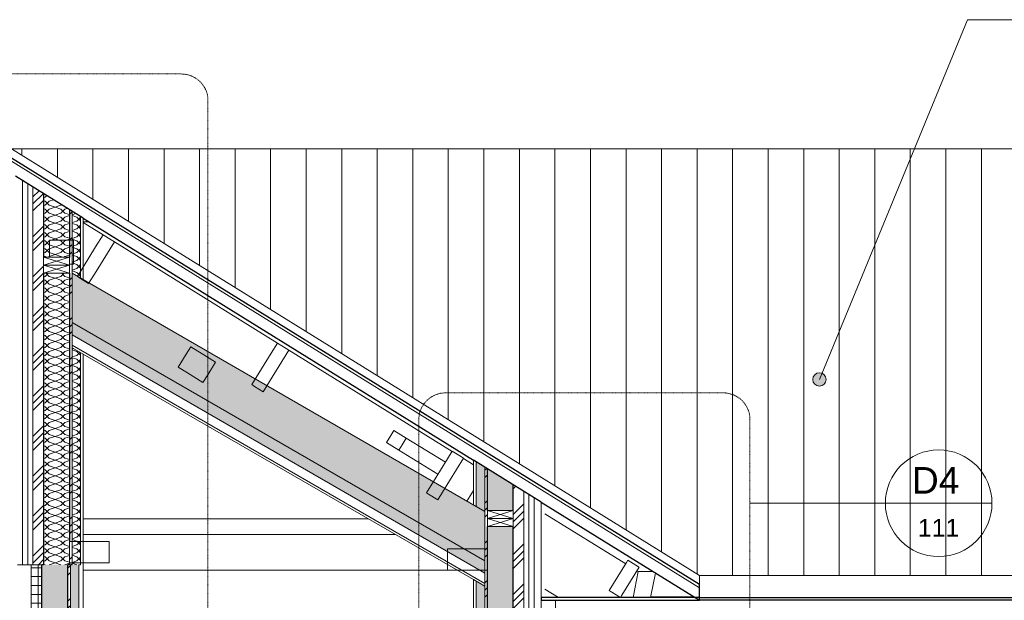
# Model space of a CAD drawing. Header units: millimetres. Extents: x -19731 to 221935, y -2951 to 6011.
# Tile 3 of 41: x -1412 to 4129, y 2700 to 5966. Entities that reach past the tile are written whole.
import ezdxf

# ---------------------------------------------------------------- set-up
doc = ezdxf.new("R2010")
doc.units = ezdxf.units.MM
doc.linetypes.add('Tiret point', pattern=[6.25, 2.5, -1.875, 0, -1.875])
for name, color, linetype, lineweight in [('A-ANNO-SYMB', 150, 'Continuous', 9), ('A-CLNG', 13, 'Continuous', 13), ('A-DETL-GENF', 92, 'Continuous', 13), ('A-GLAZ-CWMG', 51, 'Continuous', 13), ('A-ROOF', 132, 'Continuous', 13), ('A-ROOF-FNSH', 132, 'Continuous', 13), ('A-ROOF-OTLN', 132, 'Continuous', 13), ('A-ROOF-PATT', 132, 'Continuous', 13), ('A-WALL', 113, 'Continuous', 13), ('A-WALL-FNSH', 113, 'Continuous', 13), ('A-WALL-PATT', 111, 'Continuous', 13), ('G-ANNO-TEXT', 231, 'Continuous', 9), ('S-BEAM', 12, 'Continuous', 13)]:
    doc.layers.add(name, color=color, linetype=linetype, lineweight=lineweight)
doc.styles.add('Arial_1', font='arial.ttf', dxfattribs={"height": 150})
doc.styles.add('Arial_2', font='arial.ttf', dxfattribs={"height": 100})
pattern_1 = [(45, (-3757.88, 3183.11), (-112.253, 112.253), []), (45, (-3718.19, 3183.11), (0, 224.5064), []), (45, (-3797.56, 3183.11), (0, 224.5064), [])]
pattern_2 = [(135, (1523.05, 1725.92), (-177.7999, 88.8996), [15.715, -110.008]), (135, (1445.26, 1759.256), (-177.7999, 88.8996), [15.715, -110.008]), (135, (1523.05, 1770.37), (-177.7999, 88.8996), [15.715, -110.008]), (135, (1445.26, 1803.706), (-177.7999, 88.8996), [15.715, -110.008]), (161.565, (1511.937, 1737.03), (-355.59962, 88.89985), [35.141, -245.986]), (161.565, (1478.6, 1748.143), (-355.59962, 88.89985), [35.141, -245.986]), (161.565, (1511.937, 1781.48), (-355.59962, 88.89985), [35.141, -245.986]), (161.565, (1478.6, 1792.593), (-355.59962, 88.89985), [35.141, -245.986]), (225, (1445.26, 1737.03), (177.7999, 88.8996), [15.715, -110.008]), (225, (1523.05, 1770.37), (177.7999, 88.8996), [15.715, -110.008]), (225, (1445.26, 1781.48), (177.7999, 88.8996), [15.715, -110.008]), (225, (1523.05, 1814.82), (177.7999, 88.8996), [15.715, -110.008]), (198.435, (1478.6, 1748.143), (355.59962, 88.89985), [35.141, -245.986]), (198.435, (1511.937, 1759.256), (355.59962, 88.89985), [35.141, -245.986]), (198.435, (1478.6, 1792.593), (355.59962, 88.89985), [35.141, -245.986]), (198.435, (1511.936, 1803.706), (355.59962, 88.89985), [35.141, -245.986])]
pattern_3 = [(315, (-1346.66, 1550), (177.7999, -88.8996), [15.715, -110.008]), (315, (-1268.873, 1516.66), (177.7999, -88.8996), [15.715, -110.008]), (315, (-1346.66, 1505.55), (177.7999, -88.8996), [15.715, -110.008]), (315, (-1268.874, 1472.21), (177.7999, -88.8996), [15.715, -110.008]), (341.565, (-1335.55, 1538.887), (355.59962, -88.89985), [35.141, -245.986]), (341.565, (-1302.21, 1527.775), (355.59962, -88.89985), [35.141, -245.986]), (341.565, (-1335.55, 1494.437), (355.59962, -88.89985), [35.141, -245.986]), (341.565, (-1302.21, 1483.325), (355.59962, -88.89985), [35.141, -245.986]), (45, (-1268.873, 1538.89), (-177.7999, -88.8996), [15.715, -110.008]), (45, (-1346.66, 1505.55), (-177.7999, -88.8996), [15.715, -110.008]), (45, (-1268.873, 1494.44), (-177.7999, -88.8996), [15.715, -110.008]), (45, (-1346.66, 1461.1), (-177.7999, -88.8996), [15.715, -110.008]), (18.435, (-1302.21, 1527.775), (-355.59962, -88.89985), [35.141, -245.986]), (18.435, (-1335.55, 1516.663), (-355.59962, -88.89985), [35.141, -245.986]), (18.435, (-1302.21, 1483.325), (-355.59962, -88.89985), [35.141, -245.986]), (18.435, (-1335.55, 1472.213), (-355.59962, -88.89985), [35.141, -245.986])]
pattern_4 = [(315, (-1435.66, 4000), (177.8, -88.8996), [15.715, -110.008]), (315, (-1357.874, 3966.66), (177.8, -88.8996), [15.715, -110.008]), (315, (-1435.66, 3955.55), (177.8, -88.8996), [15.715, -110.008]), (315, (-1357.874, 3922.21), (177.8, -88.8996), [15.715, -110.008]), (341.565, (-1424.55, 3988.887), (355.5996, -88.89985), [35.141, -245.986]), (341.565, (-1391.21, 3977.775), (355.5996, -88.89985), [35.141, -245.986]), (341.565, (-1424.548, 3944.437), (355.5996, -88.89985), [35.141, -245.986]), (341.565, (-1391.21, 3933.325), (355.5996, -88.89985), [35.141, -245.986]), (45, (-1357.873, 3988.89), (-177.8, -88.8996), [15.715, -110.008]), (45, (-1435.66, 3955.55), (-177.8, -88.8996), [15.715, -110.008]), (45, (-1357.873, 3944.44), (-177.8, -88.8996), [15.715, -110.008]), (45, (-1435.66, 3911.1), (-177.8, -88.8996), [15.715, -110.008]), (18.435, (-1391.21, 3977.775), (-355.5996, -88.89985), [35.141, -245.986]), (18.435, (-1424.55, 3966.663), (-355.5996, -88.89985), [35.141, -245.986]), (18.435, (-1391.21, 3933.325), (-355.5996, -88.89985), [35.141, -245.986]), (18.435, (-1424.55, 3922.212), (-355.5996, -88.89985), [35.141, -245.986])]
pattern_5 = [(195, (43.694, 3869.665), (-165.8892, -109.5294), [15.715, -110.008]), (195, (-24.07, 3818.97), (-165.8892, -109.5294), [15.715, -110.008]), (195, (5.2, 3891.89), (-165.8892, -109.5294), [15.715, -110.008]), (195, (-62.566, 3841.19), (-165.8892, -109.5294), [15.715, -110.008]), (221.565, (28.514, 3865.598), (-254.78934, -263.5084), [35.141, -245.986]), (221.565, (2.222, 3842.282), (-254.78934, -263.5084), [35.141, -245.986]), (221.565, (-9.98, 3887.822), (-254.78934, -263.5084), [35.141, -245.986]), (221.565, (-36.273, 3864.508), (-254.78934, -263.5084), [35.141, -245.986]), (285, (-4.823, 3807.856), (11.9106, 198.429), [15.715, -110.008]), (285, (5.2, 3891.89), (11.9106, 198.429), [15.715, -110.008]), (285, (-43.32, 3830.08), (11.9106, 198.429), [15.715, -110.008]), (285, (-33.296, 3914.115), (11.9106, 198.429), [15.715, -110.008]), (258.435, (2.222, 3842.282), (100.8103, 352.40823), [35.141, -245.986]), (258.435, (9.267, 3876.71), (100.8103, 352.40823), [35.141, -245.986]), (258.435, (-36.273, 3864.508), (100.8103, 352.40823), [35.141, -245.986]), (258.435, (-29.228, 3898.935), (100.8103, 352.40823), [35.141, -245.986])]

# ---------------------------------------------------------------- blocks, each defined once
blk = doc.blocks.new('Family - IfcBeam - ENTRETOISE-251822-COUPE EE_50')
at = {"layer": 'S-BEAM', "color": 10, "lineweight": 18}
for p, q in [((675.9, 3626.6), (652, 3588)), ((694.1, 3656), (675.9, 3626.6)), ((733.7, 3631.5), (694.1, 3656)), ((763.6, 3613), (733.7, 3631.5)), ((739.5, 3574), (763.6, 3613)), ((763.6, 3613), (983.3, 3476.8)), ((652, 3588), (681.9, 3569.5)), ((681.9, 3569.5), (721.5, 3545)), ((721.5, 3545), (739.5, 3574)), ((941.2, 3408.8), (721.5, 3545))]:
    blk.add_line(p, q, dxfattribs=at)
blk = doc.blocks.new('Family - IfcBeam - POUTRE-251834-COUPE EE_50')
at = {"layer": 'S-BEAM', "color": 10, "lineweight": 18}
for p, q in [((-1021.7, 4829.7), (-1054.7, 4829.7)), ((1998.3, 2905.3), (1543.7, 3187.1)), ((2040, 2715.6), (2069.1, 2861.3)), ((2069.1, 2861.3), (2062, 2865.7)), ((2069.1, 2861.3), (2152.9, 2861.3)), ((2138.8, 2715.6), (2166.3, 2853)), ((1543.7, 2763), (1620.2, 2715.6)), ((1620.2, 2715.6), (2040, 2715.6)), ((2040, 2715.6), (2138.8, 2715.6))]:
    blk.add_line(p, q, dxfattribs=at)
blk = doc.blocks.new('Family - IfcBeam - CVT-251954-COUPE EE_50')
at = {"layer": 'S-BEAM', "color": 10, "lineweight": 18}
for p, q in [((1183, 2990), (995, 2990)), ((995, 2990), (995, 2970.2)), ((995, 2970.2), (995, 2870)), ((1220, 2990), (1183, 2990)), ((1220, 2889.8), (1220, 2990)), ((1220, 2870), (1220, 2889.8)), ((995, 2870), (1032.1, 2870)), ((1032.1, 2870), (1220, 2870))]:
    blk.add_line(p, q, dxfattribs=at)
blk = doc.blocks.new('Family - IfcBeam - PANNE-252046-COUPE EE_50')
at = {"layer": 'S-BEAM', "color": 10, "lineweight": 18}
for p, q in [((2002.7, 2912.4), (1905.2, 2755.1)), ((1976.9, 2728.3), (2074.3, 2885.6)), ((2010.6, 2925.1), (2002.7, 2912.4)), ((2069.6, 2888.6), (2010.6, 2925.1)), ((2074.3, 2885.6), (2069.6, 2888.6)), ((1905.2, 2755.1), (1910, 2752.2)), ((1910, 2752.2), (1969, 2715.6)), ((1969, 2715.6), (1976.9, 2728.3))]:
    blk.add_line(p, q, dxfattribs=at)
blk = doc.blocks.new('Family - IfcBeam - CVT-252052-COUPE EE_50')
at = {"layer": 'S-BEAM', "color": 10, "lineweight": 18}
for p, q in [((-1150.1, 4726.4), (-1245.2, 4726.4)), ((-1245.2, 4726.4), (-1245.2, 4686.4)), ((-1110.2, 4726.4), (-1150.1, 4726.4)), ((-1110.2, 4631.3), (-1110.2, 4726.4)), ((-1245.2, 4686.4), (-1245.2, 4630)), ((-1110.2, 4591.3), (-1110.2, 4631.3)), ((-1132.7, 4591.3), (-1110.2, 4591.3))]:
    blk.add_line(p, q, dxfattribs=at)
blk = doc.blocks.new('Family - IfcBeam - PANNE-252112-COUPE EE_50')
at = {"layer": 'S-BEAM', "color": 10, "lineweight": 18}
for p, q in [((-942.9, 4755.7), (-984.8, 4688.1)), ((-982.1, 4550), (-879.1, 4716.2)), ((-897.6, 4727.6), (-942.9, 4755.7)), ((-942.9, 4755.7), (-942.9, 4755.7)), ((-879.1, 4716.2), (-897.6, 4727.6)), ((-984.8, 4688.1), (-1087.7, 4522)), ((-1024, 4482.5), (-982.1, 4550)), ((-1087.7, 4522), (-1069.3, 4510.5)), ((-1069.3, 4510.5), (-1024, 4482.5))]:
    blk.add_line(p, q, dxfattribs=at)
blk = doc.blocks.new('Family - IfcBeam - CVT-252118-COUPE EE_50')
at = {"layer": 'S-BEAM', "color": 10, "lineweight": 18}
for p, q in [((-448.8, 4126.1), (-474.5, 4084.6)), ((-361.6, 4072), (-448.8, 4126.1)), ((-474.5, 4084.6), (-519.9, 4011.3)), ((-309.6, 4039.9), (-361.6, 4072)), ((-519.9, 4011.3), (-468.7, 3979.6)), ((-353.7, 3968.7), (-309.6, 4039.9)), ((-468.7, 3979.6), (-380.8, 3925.1)), ((-380.8, 3925.1), (-353.7, 3968.7))]:
    blk.add_line(p, q, dxfattribs=at)
blk = doc.blocks.new('Family - IfcBeam - CVT-252122-COUPE EE_50')
at = {"layer": 'S-BEAM', "color": 10, "lineweight": 18}
for p, q in [((-964.4, 3030), (-1132.7, 3030)), ((-1132.7, 3030), (-1132.7, 2999.8)), ((-1132.7, 2999.8), (-1132.7, 2910)), ((-907.7, 3030), (-964.4, 3030)), ((-907.7, 2940.2), (-907.7, 3030)), ((-907.7, 2910), (-907.7, 2940.2)), ((-1132.7, 2910), (-1076, 2910)), ((-1076, 2910), (-907.7, 2910))]:
    blk.add_line(p, q, dxfattribs=at)
blk = doc.blocks.new('Family - IfcBeam - POUTRE-252128-COUPE EE_50')
at = {"layer": 'S-BEAM', "color": 10, "lineweight": 18}
for p, q in [((-1054.7, 4824.9), (-943, 4755.6)), ((-879.2, 4716.1), (39.1, 4146.7)), ((102.8, 4107.2), (1021.1, 3537.8)), ((1085.3, 3498), (1142, 3462.8)), ((1142, 3317.5), (1104.6, 3257.1))]:
    blk.add_line(p, q, dxfattribs=at)
blk = doc.blocks.new('Family - IfcBeam - PANNE-252214-COUPE EE_50')
at = {"layer": 'S-BEAM', "color": 10, "lineweight": 18}
blk.add_line((2380.6, 2720.1), (2139.7, 2720.1), dxfattribs=at)
blk = doc.blocks.new('Family - IfcBeam - PANNE-252304-COUPE EE_50')
at = {"layer": 'S-BEAM', "color": 10, "lineweight": 18}
for p, q in [((-6.2, 3931.3), (103, 4107.5)), ((39.2, 4147), (3.6, 4089.4)), ((87.3, 4117.2), (39.2, 4147)), ((103, 4107.5), (87.3, 4117.2)), ((3.6, 4089.4), (-105.6, 3913.2)), ((-105.6, 3913.2), (-89.9, 3903.5)), ((-89.9, 3903.5), (-41.8, 3873.7)), ((-41.8, 3873.7), (-6.2, 3931.3))]:
    blk.add_line(p, q, dxfattribs=at)
blk = doc.blocks.new('Family - IfcBeam - POUTRE-252528-COUPE EE_50')
at = {"layer": 'S-BEAM', "color": 10, "lineweight": 18}
for p, q in [((-1054.7, 3070), (702.8, 3070)), ((-1054.7, 2870), (995, 2870))]:
    blk.add_line(p, q, dxfattribs=at)
blk = doc.blocks.new('Family - IfcBeam - PANNE-252582-COUPE EE_50')
at = {"layer": 'S-BEAM', "color": 10, "lineweight": 18}
for p, q in [((994.8, 3495.4), (876.6, 3304.7)), ((967, 3308.2), (1085.2, 3498.9)), ((1021.5, 3538.4), (994.8, 3495.4)), ((1073.5, 3506.2), (1021.5, 3538.4)), ((1085.2, 3498.9), (1073.5, 3506.2)), ((876.6, 3304.7), (888.4, 3297.4)), ((888.4, 3297.4), (940.4, 3265.2)), ((940.4, 3265.2), (967, 3308.2))]:
    blk.add_line(p, q, dxfattribs=at)
blk = doc.blocks.new('GROUPE SCOLAIRE ST JULIEN - PRO - Ind A_importrevit_ifc-1-COUPE EE_50')
at = {"layer": 'S-BEAM', "color": 10, "lineweight": 18}
for name in ['Family - IfcBeam - POUTRE-251834-COUPE EE_50', 'Family - IfcBeam - POUTRE-252128-COUPE EE_50', 'Family - IfcBeam - CVT-252052-COUPE EE_50', 'Family - IfcBeam - PANNE-252112-COUPE EE_50', 'Family - IfcBeam - CVT-252118-COUPE EE_50', 'Family - IfcBeam - PANNE-252304-COUPE EE_50', 'Family - IfcBeam - ENTRETOISE-251822-COUPE EE_50', 'Family - IfcBeam - PANNE-252582-COUPE EE_50', 'Family - IfcBeam - POUTRE-252528-COUPE EE_50', 'Family - IfcBeam - CVT-252122-COUPE EE_50', 'Family - IfcBeam - CVT-251954-COUPE EE_50', 'Family - IfcBeam - PANNE-252046-COUPE EE_50', 'Family - IfcBeam - PANNE-252214-COUPE EE_50']:
    blk.add_blockref(name, (0, 0), dxfattribs=at)
blk = doc.blocks.new('Meneau rectangulaire - 80 x 80mm-8391237-COUPE EE_50')
at = {"layer": 'A-GLAZ-CWMG', "color": 30}
blk.add_line((1603, 2250), (1603, 2700), dxfattribs=at)
blk = doc.blocks.new('STR_RECTANGLE - Croix 45x145-8086014-COUPE EE_50')
at = {"layer": 'A-DETL-GENF'}
for p, q in [((1220, 245), (1220, 200)), ((1220, 245), (1220, 200)), ((1365, 200), (1220, 245)), ((1220, 200), (1365, 245)), ((1365, 200), (1365, 245)), ((1365, 200), (1365, 245)), ((1220, 200), (1365, 200)), ((1220, 200), (1365, 200))]:
    blk.add_line(p, q, dxfattribs=at)
blk = doc.blocks.new('STR_RECTANGLE - Croix 45x145-V11-COUPE EE_50')
at = {"layer": 'A-DETL-GENF'}
for p, q in [((1365, 290), (1220, 290)), ((1220, 290), (1220, 245)), ((1220, 290), (1220, 245)), ((1365, 290), (1220, 290)), ((1365, 245), (1220, 290)), ((1220, 245), (1365, 290)), ((1365, 245), (1365, 290)), ((1365, 245), (1365, 290)), ((1220, 245), (1365, 245)), ((1220, 245), (1365, 245))]:
    blk.add_line(p, q, dxfattribs=at)
blk = doc.blocks.new('Vue de détail - Repère métrique-240729-COUPE EE_50')
at = {"layer": 'A-ANNO-SYMB'}
blk.add_line((-3646, 5685.9), (-3046, 5685.9), dxfattribs=at)
for start, end in [(360, 180), (180, 360)]:
    blk.add_arc((-3346, 5685.9), 300, start, end, dxfattribs=at)

msp = doc.modelspace()

# ---------------------------------------------------------------- hatches: boundary and pattern name
at = {"layer": 'A-ROOF-PATT'}
h = msp.add_hatch(dxfattribs=at)
h.set_pattern_fill('FP_8', color=30, style=0, pattern_type=2)
h.set_pattern_definition([(90, (0, 5585.1), (-200, 1e-14), [])])
h.paths.add_polyline_path([(6260.6, 2840), (10313.6, 2840), (13484.7, 5240), (-1457.7, 5240), (2413, 2840), (6030.6, 2840)])
h = msp.add_hatch(dxfattribs=at)
h.set_pattern_fill('FP_36', color=30, angle=-225, style=0, pattern_type=2)
h.set_pattern_definition(pattern_5)
h.paths.add_polyline_path([(1205, 2922), (1205, 3199.2), (-1117.7, 4540.2), (-1117.7, 4263), (1200.3, 2924.8)])
h = msp.add_hatch(dxfattribs=at)
h.set_pattern_fill('FP_36', color=30, angle=-225, style=0, pattern_type=2)
h.set_pattern_definition(pattern_5)
h.paths.add_polyline_path([(1205, 2852.7), (1205, 2922), (-1117.7, 4263), (-1117.7, 4193.8), (1200.3, 2855.5)])
at = {"layer": 'A-WALL-PATT'}
h = msp.add_hatch(dxfattribs=at)
h.set_pattern_fill('FP_1', color=30, style=0, pattern_type=2)
h.set_pattern_definition(pattern_1)
h.paths.add_polyline_path([(-1277.7, 2900), (-1277.7, 4988.4), (-1337.7, 5025.6), (-1337.7, 2900), (-1286.7, 2900)])
h = msp.add_hatch(dxfattribs=at)
h.set_pattern_fill('FP_33', color=30, angle=-225, style=0, pattern_type=2)
h.set_pattern_definition(pattern_4)
h.paths.add_polyline_path([(-1214.9, 2900), (-1132.7, 2900), (-1132.7, 4540), (-1277.7, 4540), (-1277.7, 2900)])
h.paths.add_polyline_path([(-1133.9, 4630), (-1132.7, 4630), (-1132.7, 4898.5), (-1277.7, 4988.4), (-1277.7, 4630), (-1152.1, 4630)])
h = msp.add_hatch(dxfattribs=at)
h.set_pattern_fill('FP_1', color=30, style=0, pattern_type=2)
h.set_pattern_definition(pattern_1)
h.paths.add_polyline_path([(-1126.7, 2900), (-1117.7, 2900), (-1117.7, 4889.2), (-1132.7, 4898.5), (-1132.7, 2900)])
h = msp.add_hatch(dxfattribs=at)
h.set_pattern_fill('FP_33', color=30, angle=-225, style=0, pattern_type=2)
h.set_pattern_definition(pattern_4)
h.paths.add_polyline_path([(-1069.7, 2900), (-1069.7, 4093.3), (-1117.7, 4121), (-1117.7, 2900), (-1078.7, 2900)])
h.paths.add_polyline_path([(-1069.7, 4512.5), (-1069.7, 4859.4), (-1117.7, 4889.2), (-1117.7, 4540.2), (-1099.9, 4529.9)])
h = msp.add_hatch(dxfattribs=at)
h.set_pattern_fill('FP_3', color=30, angle=135, style=0, pattern_type=2)
h.set_pattern_definition(pattern_2)
h.paths.add_polyline_path([(1200.3, -75), (1205, -75), (1205, 2780), (1157, 2807.7), (1157, -75)])
h.paths.add_polyline_path([(1205, 3199.2), (1205, 3449), (1157, 3478.8), (1157, 3226.9), (1200.3, 3201.9)])
h = msp.add_hatch(dxfattribs=at)
h.set_pattern_fill('FP_1', color=30, style=0, pattern_type=2)
h.set_pattern_definition(pattern_1)
h.paths.add_polyline_path([(1205, 200), (1220, 200), (1220, 3439.7), (1205, 3449), (1205, 245)])
h = msp.add_hatch(dxfattribs=at)
h.set_pattern_fill('FP_3', color=30, angle=135, style=0, pattern_type=2)
h.set_pattern_definition(pattern_2)
h.paths.add_polyline_path([(1220, 290), (1365, 290), (1365, 3115), (1220, 3115), (1220, 404.6)])
h.paths.add_polyline_path([(1220, 3205), (1365, 3205), (1365, 3349.8), (1220, 3439.7), (1220, 3268.7)])
h = msp.add_hatch(dxfattribs=at)
h.set_pattern_fill('FP_1', color=30, style=0, pattern_type=2)
h.set_pattern_definition(pattern_1)
h.paths.add_polyline_path([(1365, 200), (1425, 200), (1425, 3312.6), (1365, 3349.8), (1365, 245)])
h = msp.add_hatch(dxfattribs=at)
h.set_pattern_fill('FP_5', color=30, style=0, pattern_type=2)
h.set_pattern_definition([(0, (-3757.876, 3183.113), (0, 50), []), (90, (-3757.876, 3183.113), (-50, 3e-15), [])])
h.paths.add_polyline_path([(-1286.7, 200), (-1286.7, 200), (-1286.7, 2900), (-1346.7, 2900), (-1346.7, 200), (-1329.9, 200)])
h = msp.add_hatch(dxfattribs=at)
h.set_pattern_fill('FP_4', color=30, angle=-225, style=0, pattern_type=2)
h.set_pattern_definition(pattern_3)
h.paths.add_polyline_path([(-1286.7, 200), (-1277.7, 200), (-1277.7, 290), (-1141.7, 290), (-1141.7, 2900), (-1286.7, 2900), (-1286.7, 200)])
h = msp.add_hatch(dxfattribs=at)
h.set_pattern_fill('FP_1', color=30, style=0, pattern_type=2)
h.set_pattern_definition(pattern_1)
h.paths.add_polyline_path([(-1132.7, 200), (-1126.7, 200), (-1126.7, 2900), (-1141.7, 2900), (-1141.4, 290), (-1132.7, 290), (-1132.7, 245)])
h = msp.add_hatch(dxfattribs=at)
h.set_pattern_fill('FP_4', color=30, angle=-225, style=0, pattern_type=2)
h.set_pattern_definition(pattern_3)
h.paths.add_polyline_path([(-1099.9, -175), (-1078.7, -175), (-1078.7, 2900), (-1126.7, 2900), (-1126.7, -175)])
h = msp.add_hatch(dxfattribs=at)
h.set_pattern_fill('FP_30', color=30, style=0, pattern_type=2)
h.set_pattern_definition([(90, (1352.55, 0), (-150, 9e-15), [])])
h.paths.add_polyline_path([(1205, 2780), (1205, 2780)])
at = {"layer": 'G-ANNO-TEXT'}
h = msp.add_hatch(color=7, dxfattribs=at)
edge = h.paths.add_edge_path()
edge.add_arc((3088.6, 3942.5), 37.5, 0, 360)

# ---------------------------------------------------------------- linework, layer by layer
at = {"layer": 'A-ANNO-SYMB', "linetype": 'Tiret point'}
for p, q in [((-502.5, 5660.8), (-1943.8, 5660.8)), ((-352.5, -1460.2), (-352.5, 5510.8)), ((2547.7, 3866.7), (984.3, 3866.7)), ((834.3, 3716.7), (834.3, 2077.6)), ((2697.7, 2077.6), (2697.7, 3716.7))]:
    msp.add_line(p, q, dxfattribs=at)
at = {"layer": 'A-ANNO-SYMB'}
msp.add_line((2697.7, 3246), (3459.7, 3246), dxfattribs=at)
at = {"layer": 'A-ANNO-SYMB', "linetype": 'Tiret point'}
for centre, start, end in [((-502.5, 5510.8), 0, 90), ((984.3, 3716.7), 90, 180), ((2547.7, 3716.7), 0, 90)]:
    msp.add_arc(centre, 150, start, end, dxfattribs=at)
at = {"layer": 'A-CLNG', "color": 20, "lineweight": 25}
for p, q in [((2413, 2715), (1523, 2715)), ((1523, 2715), (1523, 2700)), ((1523, 2700), (2413, 2700)), ((2413, 2700), (2413, 2715))]:
    msp.add_line(p, q, dxfattribs=at)
at = {"layer": 'A-ROOF', "color": 30}
for p, q in [((-1457.7, 5240), (13484.7, 5240)), ((-1457.7, 5170), (2413, 2770)), ((1205, 3199.2), (-1117.7, 4540.2)), ((-1117.7, 4263), (1205, 2922)), ((-1117.7, 4193.8), (1205, 2852.7)), ((-1117.7, 4136), (1205, 2795)), ((-1054.7, 3158.1), (550.2, 3158.1)), ((10313.6, 2840), (2413, 2840))]:
    msp.add_line(p, q, dxfattribs=at)
at = {"layer": 'A-ROOF', "color": 20, "lineweight": 25}
for p, q in [((-1457.7, 5190), (2413, 2790)), ((-1054.7, 4850.1), (1142, 3488.1)), ((1523, 3251.8), (2413, 2700)), ((2413, 2715), (2413, 2790))]:
    msp.add_line(p, q, dxfattribs=at)
at = {"layer": 'A-ROOF-FNSH', "color": 30}
for p, q in [((2413, 2840), (-1457.7, 5240)), ((-1054.7, 4084.6), (1142, 2816.4)), ((2413, 2790), (2413, 2840))]:
    msp.add_line(p, q, dxfattribs=at)
at = {"layer": 'A-ROOF-OTLN', "color": 20, "lineweight": 25}
for p, q in [((2413, 2715), (10313.6, 2715)), ((10313.6, 2700), (2413, 2700))]:
    msp.add_line(p, q, dxfattribs=at)
at = {"layer": 'A-WALL', "color": 20, "lineweight": 25}
for p, q in [((-1054.7, 4850.1), (-1435.7, 5086.4)), ((-1277.7, 4988.4), (-1277.7, 4630)), ((-1132.7, 4898.5), (-1132.7, 4630)), ((-1277.7, 4540), (-1277.7, 2900)), ((-1132.7, 4540), (-1132.7, 3030)), ((1523, 3251.8), (1142, 3488.1)), ((1220, 3205), (1220, 3439.7)), ((1365, 3205), (1365, 3349.8)), ((1220, 290), (1220, 3115)), ((1365, 290), (1365, 3115)), ((-1277.7, 2900), (-1286.7, 2900)), ((-1286.7, 200), (-1286.7, 2900)), ((-1132.7, 2900), (-1141.7, 2900)), ((-1141.7, 290), (-1141.7, 2900)), ((-1132.7, 2910), (-1132.7, 2900))]:
    msp.add_line(p, q, dxfattribs=at)
at = {"layer": 'A-WALL', "color": 30}
for p, q in [((-1395.7, 5061.6), (-1395.7, 2900)), ((-1366.7, 5043.6), (-1366.7, 2900)), ((-1337.7, 5025.6), (-1337.7, 2900)), ((-1117.7, 4889.2), (-1117.7, 2900)), ((-1069.7, 4859.4), (-1069.7, 4512.5)), ((-1054.7, 4084.6), (-1117.7, 4121)), ((-1069.7, 4093.3), (-1069.7, 2900)), ((1157, 3226.9), (1157, 3478.8)), ((1205, 200), (1205, 3449)), ((1425, 200), (1425, 3312.6)), ((1454, 200), (1454, 3294.6)), ((1483, 200), (1483, 3276.6)), ((-1366.7, 2900), (-1286.7, 2900)), ((-1346.7, 2900), (-1346.7, 200)), ((-1117.7, 2900), (-1126.7, 2900)), ((-1126.7, 200), (-1126.7, 2900)), ((-1069.7, 2900), (-1078.7, 2900)), ((-1078.7, -75), (-1078.7, 2900)), ((1205, 2780), (1142, 2816.4)), ((1157, -75), (1157, 2807.7))]:
    msp.add_line(p, q, dxfattribs=at)
at = {"layer": 'A-WALL-FNSH', "color": 30}
for p, q in [((-1054.7, 4503.8), (-1054.7, 4850.1)), ((-1054.7, 2500), (-1054.7, 4084.6)), ((1142, 3488.1), (1142, 3235.5)), ((1523, 200), (1523, 3251.8)), ((-1424.3, 2900), (-1366.7, 2900)), ((1142, 2816.4), (1142, 0))]:
    msp.add_line(p, q, dxfattribs=at)
at = {"layer": 'G-ANNO-TEXT', "color": 50}
for p, q in [((3088.6, 3942.5), (3921.2, 5966.3)), ((3921.2, 5966.3), (5914.6, 5966.3))]:
    msp.add_line(p, q, dxfattribs=at)
msp.add_circle((3088.6, 3942.5), 37.5, dxfattribs=at)

# ---------------------------------------------------------------- block references
at = {"lineweight": 5}
msp.add_blockref('GROUPE SCOLAIRE ST JULIEN - PRO - Ind A_importrevit_ifc-1-COUPE EE_50', (0, 0), dxfattribs=at)
at = {"layer": 'A-ANNO-SYMB'}
msp.add_blockref('Vue de détail - Repère métrique-240729-COUPE EE_50', (7105.7, -2439.9), dxfattribs=at)
at = {"layer": 'A-DETL-GENF'}
for name, p in [('STR_RECTANGLE - Croix 45x145-V11-COUPE EE_50', (-2497.7, 4340)), ('STR_RECTANGLE - Croix 45x145-8086014-COUPE EE_50', (-2497.7, 4340)), ('STR_RECTANGLE - Croix 45x145-V11-COUPE EE_50', (0, 2915)), ('STR_RECTANGLE - Croix 45x145-8086014-COUPE EE_50', (0, 2915))]:
    msp.add_blockref(name, p, dxfattribs=at)
at = {"layer": 'A-GLAZ-CWMG', "color": 30}
msp.add_blockref('Meneau rectangulaire - 80 x 80mm-8391237-COUPE EE_50', (0, 0), dxfattribs=at)

# ---------------------------------------------------------------- texts
at = {"layer": 'A-ANNO-SYMB', "attachment_point": 1}
for s, insert, char_height, width, style in [('D4', (3608.8, 3449.8), 150, 328.692, 'Arial_1'), ('111', (3642.7, 3157.8), 100, 288.607, 'Arial_2')]:
    msp.add_mtext(s, dxfattribs=dict(at, insert=insert, char_height=char_height, width=width, style=style))

doc.saveas('drawing.dxf')
